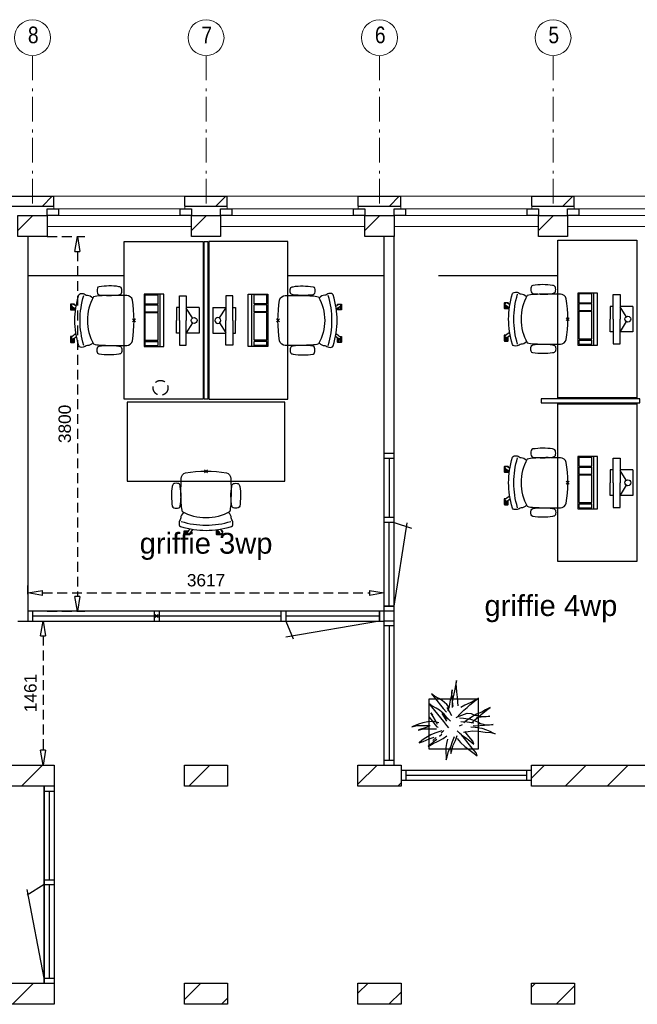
# Model space of a CAD drawing. Header units: millimetres. Extents: x 293454 to 524618, y 211738 to 307297.
# Tile 28 of 152: x 380148 to 386413, y 255535 to 265525. Entities that reach past the tile are written whole.
import ezdxf

# ---------------------------------------------------------------- set-up
doc = ezdxf.new("R2010")
doc.units = ezdxf.units.MM
doc.header["$LTSCALE"] = 400
doc.header["$PDMODE"] = 3
doc.header["$PDSIZE"] = 15
doc.linetypes.add('HIDDEN', pattern=[0.375, 0.25, -0.125])
doc.linetypes.add('STYLE_06', pattern=[1.041641, 0.625, -0.208282, 0.069427, -0.138931])
for name, color, linetype in [('-gd', 2, 'Continuous'), ('-ve', 2, 'HIDDEN'), ('inlay', 6, 'Continuous'), ('inr', 4, 'Continuous'), ('plant', 114, 'Continuous'), ('plat', 5, 'Continuous'), ('sona-s008_ip0', 7, 'Continuous'), ('symbol', 1, 'Continuous'), ('timmerwerk-ge', 150, 'Continuous')]:
    doc.layers.add(name, color=color, linetype=linetype)
for name, color, linetype, lineweight in [('Buitenkozijnen', 140, 'Continuous', 15), ('mat-baksteen', 5, 'Continuous', 25), ('mat-kalkzandsteen', 5, 'Continuous', 25), ('None', 7, 'Continuous', 9)]:
    doc.layers.add(name, color=color, linetype=linetype, lineweight=lineweight)
doc.styles.add('Arial', font='arial.ttf', dxfattribs={"height": 211.666667})
doc.styles.add('Arial Narrow', font='ARIALN.TTF', dxfattribs={"height": 222.25})
doc.styles.get("Standard").update_dxf_attribs({"font": 'arial.ttf'})
doc.dimstyles.new('CAL-N1-050-25', dxfattribs={"dimscale": 50, "dimtxt": 2.5, "dimasz": 3, "dimexe": 1.5, "dimexo": 0, "dimgap": 0.3, "dimtad": 0, "dimdec": 4, "dimrnd": 1, "dimdsep": 46, "dimtxsty": 'Standard', "dimblk": 'CLOSED', "dimcen": 0, "dimdle": 1.25, "dimclrt": 249, "dimadec": 0, "dimazin": 0, "dimtfac": 0.9, "dimtdec": 4, "dimtix": 1, "dimtmove": 0, "dimatfit": 3, "dimldrblk": 'CLOSED', "dimfxl": 1, "dimtvp": 1, "dimtolj": 1, "dimtzin": 0, "dimarcsym": 0})

# ---------------------------------------------------------------- blocks, each defined once
blk = doc.blocks.new('*X31')
at = {"layer": 'None', "lineweight": 9}
blk.add_line((-31660.4, 2705), (-31446.4, 2919), dxfattribs=at)
blk = doc.blocks.new('*X32')
at = {"layer": 'None', "lineweight": 9}
blk.add_line((-29963.3, 2705), (-29749.3, 2919), dxfattribs=at)
blk = doc.blocks.new('*X42')
at = {"layer": 'None', "lineweight": 9}
blk.add_line((-31753.1, 491), (-31539.1, 705), dxfattribs=at)
blk = doc.blocks.new('*X43')
at = {"layer": 'None', "lineweight": 9}
for p, q in [((-30007.4, 539.6), (-29842, 705)), ((-29631.7, 491), (-29570.4, 552.3))]:
    blk.add_line(p, q, dxfattribs=at)
blk = doc.blocks.new('*X44')
at = {"layer": 'None', "lineweight": 9}
for p, q in [((-28247.4, 602.5), (-28145, 705)), ((-27934.7, 491), (-27810.4, 615.3))]:
    blk.add_line(p, q, dxfattribs=at)
blk = doc.blocks.new('*X45')
at = {"layer": 'None', "lineweight": 9}
for p, q in [((-26487.4, 665.5), (-26447.9, 705)), ((-26237.6, 491), (-26050.4, 678.2))]:
    blk.add_line(p, q, dxfattribs=at)
blk = doc.blocks.new('*X48')
at = {"layer": 'None', "lineweight": 9}
blk.add_line((-148.5, -148.5), (4, 4), dxfattribs=at)
blk = doc.blocks.new('*X49')
at = {"layer": 'None', "lineweight": 9}
blk.add_line((100, 100), (200, 200), dxfattribs=at)
blk = doc.blocks.new('Penant best-uitbr  (2D)')
at = {"layer": 'mat-baksteen', "lineweight": 25}
for p, q in [((-215, 200), (215, 200)), ((-215, 100), (-215, 200)), ((215, 100), (215, 200)), ((-215, 100), (215, 100))]:
    blk.add_line(p, q, dxfattribs=at)
at = {"layer": 'mat-kalkzandsteen', "lineweight": 25}
blk.add_lwpolyline([(-148.5, 4), (148.5, 4), (148.5, -210), (-148.5, -210)], close=True, dxfattribs=at)
at = {"layer": 'mat-baksteen'}
blk.add_blockref('*X49', (0, 0), dxfattribs=at)
at = {"layer": 'mat-kalkzandsteen'}
blk.add_blockref('*X48', (0, 0), dxfattribs=at)
blk = doc.blocks.new('Gevelpui best-uitbr 1330 (2D)')
at = {"layer": 'Buitenkozijnen', "lineweight": 15}
for p, q in [((-731.5, 71), (731.5, 71)), ((-731.5, 4), (-731.5, 71)), ((-731.5, 4), (731.5, 4)), ((731.5, 4), (731.5, 71))]:
    blk.add_line(p, q, dxfattribs=at)
at = {"layer": 'Buitenkozijnen', "color": 92, "lineweight": 25}
for points in [[(-731.5, 71), (-617.5, 71), (-617.5, 4), (-731.5, 4)], [(617.5, 71), (731.5, 71), (731.5, 4), (617.5, 4)]]:
    blk.add_lwpolyline(points, close=True, dxfattribs=at)
at = {"layer": 'None', "color": 43, "linetype": 'Continuous', "lineweight": 9}
blk.add_line((-731.5, -107), (731.5, -107), dxfattribs=at)
at = {"layer": 'None', "color": 43, "linetype": 'Continuous', "lineweight": 9, "flags": 128}
blk.add_lwpolyline([(-665, 71), (-665, 200), (665, 200), (665, 71)], dxfattribs=at)
blk = doc.blocks.new('*X76')
at = {"layer": 'None', "lineweight": 9}
for p, q in [((-28247.4, 2723.8), (-28052.3, 2919)), ((-27842, 2705), (-27810.4, 2736.6))]:
    blk.add_line(p, q, dxfattribs=at)
blk = doc.blocks.new('*X77')
at = {"layer": 'None', "lineweight": 9}
for p, q in [((-26487.4, 2786.8), (-26355.2, 2919)), ((-26145, 2705), (-25931, 2919)), ((-25720.7, 2705), (-25506.7, 2919)), ((-25296.4, 2705), (-25082.4, 2919)), ((-24872.2, 2705), (-24658.2, 2919)), ((-24447.9, 2705), (-24290.4, 2862.5))]:
    blk.add_line(p, q, dxfattribs=at)
blk = doc.blocks.new('*U108')
at = {"layer": 'None', "color": 7, "linetype": 'STYLE_06', "lineweight": 9}
for p, q in [((-31548.9, 10116.2), (-31548.9, 8616.2)), ((-29788.9, 10116.2), (-29788.9, 8616.2)), ((-28028.9, 10116.2), (-28028.9, 8616.2)), ((-26268.9, 10116.2), (-26268.9, 8616.2))]:
    blk.add_line(p, q, dxfattribs=at)
at = {"layer": 'None', "color": 43, "linetype": 'Continuous', "lineweight": 9}
for centre in [(-31548.9, 10298.8), (-29788.9, 10298.8), (-28028.9, 10298.8), (-26268.9, 10298.8)]:
    blk.add_circle(centre, 182.6, dxfattribs=at)
at = {"layer": 'None', "color": 8, "char_height": 169.3, "attachment_point": 1, "style": 'Arial Narrow'}
for s, insert in [('8', (-31595.5, 10411.6)), ('7', (-29835.5, 10411.6)), ('6', (-28075.5, 10411.6)), ('5', (-26315.5, 10411.6))]:
    blk.add_mtext(s, dxfattribs=dict(at, insert=insert))
blk = doc.blocks.new('boom nieuw 01')
at = {"layer": 'plant', "extrusion": (0, -4.44089e-16, -1)}
for p, q in [((-225, 789), (-238, 749)), ((-225, 789), (-238, 749)), ((-225, 745), (-225, 789)), ((-225, 745), (-225, 789)), ((-574, 694), (-627, 737)), ((-627, 737), (-616, 698)), ((-574, 694), (-627, 737)), ((-627, 737), (-616, 698)), ((-616, 698), (-564, 639)), ((-616, 698), (-564, 639)), ((-519, 654), (-574, 694)), ((-519, 654), (-574, 694)), ((-467, 618), (-519, 654)), ((-467, 618), (-519, 654)), ((-298, 670), (-316, 598)), ((-285, 709), (-298, 670)), ((-285, 665), (-285, 709)), ((-279, 616), (-285, 665)), ((-257, 677), (-284, 619)), ((-257, 677), (-284, 619)), ((-238, 749), (-257, 677)), ((-238, 749), (-257, 677)), ((-219, 696), (-225, 745)), ((-219, 696), (-225, 745)), ((-219, 630), (-219, 696)), ((-219, 630), (-219, 696)), ((-531, 541), (-584, 584)), ((-584, 584), (-573, 545)), ((-531, 541), (-584, 584)), ((-584, 584), (-573, 545)), ((-573, 545), (-520, 486)), ((-573, 545), (-520, 486)), ((-564, 639), (-510, 574)), ((-564, 639), (-510, 574)), ((-476, 501), (-531, 541)), ((-476, 501), (-531, 541)), ((-510, 574), (-463, 510)), ((-510, 574), (-463, 510)), ((-412, 565), (-467, 618)), ((-412, 565), (-467, 618)), ((-369, 511), (-412, 565)), ((-369, 511), (-412, 565)), ((-344, 540), (-368, 472)), ((-316, 598), (-344, 540)), ((-308, 551), (-333, 488)), ((-308, 551), (-333, 488)), ((-284, 619), (-308, 551)), ((-284, 619), (-308, 551)), ((-243, 519), (-227, 576)), ((-243, 519), (-227, 576)), ((-227, 576), (-219, 630)), ((-227, 576), (-219, 630)), ((-119, 548), (-187, 511)), ((-55, 579), (-119, 548)), ((-55, 579), (-119, 548)), ((-101, 524), (-55, 560)), ((-101, 524), (-55, 560)), ((-95, 500), (-50, 537)), ((-4, 517), (-70, 496)), ((-4, 517), (-70, 496)), ((9, 617), (-55, 579)), ((9, 617), (-55, 579)), ((-55, 560), (-36, 579)), ((-55, 560), (-36, 579)), ((-36, 579), (9, 617)), ((-36, 579), (9, 617)), ((73, 551), (-4, 517)), ((73, 551), (-4, 517)), ((20, 490), (61, 517)), ((20, 490), (61, 517)), ((61, 517), (92, 539)), ((61, 517), (92, 539)), ((126, 569), (73, 551)), ((126, 569), (73, 551)), ((92, 539), (126, 569)), ((92, 539), (126, 569)), ((-831, 440), (-863, 451)), ((-863, 451), (-808, 440)), ((-831, 440), (-863, 451)), ((-863, 451), (-808, 440)), ((-793, 417), (-831, 440)), ((-793, 417), (-831, 440)), ((-808, 440), (-733, 432)), ((-808, 440), (-733, 432)), ((-751, 400), (-793, 417)), ((-751, 400), (-793, 417)), ((-690, 378), (-751, 400)), ((-690, 378), (-751, 400)), ((-733, 432), (-646, 419)), ((-733, 432), (-646, 419)), ((-646, 419), (-567, 415)), ((-646, 419), (-567, 415)), ((-567, 415), (-510, 423)), ((-567, 415), (-510, 423)), ((-520, 486), (-467, 421)), ((-520, 486), (-467, 421)), ((-510, 423), (-451, 434)), ((-510, 423), (-451, 434)), ((-424, 465), (-476, 501)), ((-424, 465), (-476, 501)), ((-463, 510), (-423, 466)), ((-463, 510), (-423, 466)), ((-369, 412), (-424, 465)), ((-369, 412), (-424, 465)), ((-423, 466), (-397, 444)), ((-423, 466), (-397, 444)), ((-187, 511), (-234, 479)), ((-187, 511), (-234, 479)), ((-195, 409), (-161, 444)), ((-170, 410), (-128, 424)), ((-170, 410), (-128, 424)), ((-167, 460), (-136, 488)), ((-167, 460), (-136, 488)), ((-128, 424), (-78, 443)), ((-128, 424), (-78, 443)), ((-15, 385), (-100, 387)), ((-15, 385), (-100, 387)), ((-78, 443), (-25, 464)), ((-78, 443), (-25, 464)), ((-25, 464), (20, 490)), ((-25, 464), (20, 490)), ((71, 388), (-15, 385)), ((71, 388), (-15, 385)), ((51, 371), (104, 389)), ((51, 371), (104, 389)), ((140, 402), (71, 388)), ((140, 402), (71, 388)), ((104, 389), (140, 402)), ((104, 389), (140, 402)), ((-838, 331), (-790, 339)), ((-838, 331), (-790, 339)), ((-787, 335), (-838, 331)), ((-787, 335), (-838, 331)), ((-790, 339), (-724, 343)), ((-790, 339), (-724, 343)), ((-737, 335), (-787, 335)), ((-737, 335), (-787, 335)), ((-691, 320), (-737, 335)), ((-724, 343), (-665, 349)), ((-724, 343), (-665, 349)), ((-636, 315), (-691, 320)), ((-636, 315), (-691, 320)), ((-601, 365), (-690, 378)), ((-601, 365), (-690, 378)), ((-642, 298), (-680, 321)), ((-642, 298), (-680, 321)), ((-665, 349), (-613, 352)), ((-665, 349), (-613, 352)), ((-604, 263), (-648, 228)), ((-604, 263), (-648, 228)), ((-601, 281), (-642, 298)), ((-601, 281), (-642, 298)), ((-613, 352), (-578, 349)), ((-613, 352), (-578, 349)), ((-553, 314), (-604, 263)), ((-553, 314), (-604, 263)), ((-547, 362), (-601, 365)), ((-547, 362), (-601, 365)), ((-540, 259), (-601, 281)), ((-540, 259), (-601, 281)), ((-583, 313), (-496, 300)), ((-583, 313), (-496, 300)), ((-568, 225), (-511, 263)), ((-568, 225), (-511, 263)), ((-451, 246), (-540, 259)), ((-451, 246), (-540, 259)), ((-511, 263), (-472, 292)), ((-511, 263), (-472, 292)), ((-496, 300), (-417, 296)), ((-496, 300), (-417, 296)), ((-472, 292), (-455, 309)), ((-472, 292), (-455, 309)), ((-398, 347), (-436, 328)), ((-398, 347), (-436, 328)), ((-281, 288), (-232, 238)), ((-281, 288), (-232, 238)), ((-231, 344), (-254, 371)), ((-231, 344), (-254, 371)), ((-194, 216), (-242, 260)), ((-194, 216), (-242, 260)), ((-233, 285), (-204, 233)), ((-233, 285), (-204, 233)), ((-192, 292), (-231, 344)), ((-192, 292), (-231, 344)), ((-151, 244), (-192, 292)), ((-151, 244), (-192, 292)), ((-127, 307), (-59, 290)), ((-127, 307), (-59, 290)), ((-105, 362), (-122, 364)), ((-105, 362), (-122, 364)), ((-113, 330), (-85, 277)), ((-113, 330), (-85, 277)), ((-83, 336), (-105, 362)), ((-83, 336), (-105, 362)), ((-85, 277), (-56, 224)), ((-85, 277), (-56, 224)), ((-43, 284), (-83, 336)), ((-43, 284), (-83, 336)), ((-59, 290), (16, 294)), ((-59, 290), (16, 294)), ((-3, 235), (-43, 284)), ((-3, 235), (-43, 284)), ((69, 341), (-16, 343)), ((69, 341), (-16, 343)), ((-5, 354), (51, 371)), ((-5, 354), (51, 371)), ((16, 294), (79, 310)), ((16, 294), (79, 310)), ((154, 344), (69, 341)), ((154, 344), (69, 341)), ((79, 310), (135, 327)), ((79, 310), (135, 327)), ((135, 327), (188, 345)), ((135, 327), (188, 345)), ((224, 359), (154, 344)), ((224, 359), (154, 344)), ((188, 345), (224, 359)), ((188, 345), (224, 359)), ((-748, 141), (-796, 107)), ((-748, 141), (-796, 107)), ((-796, 107), (-737, 139)), ((-796, 107), (-737, 139)), ((-794, 221), (-746, 230)), ((-794, 221), (-746, 230)), ((-743, 226), (-794, 221)), ((-743, 226), (-794, 221)), ((-722, 163), (-748, 141)), ((-722, 163), (-748, 141)), ((-746, 230), (-680, 234)), ((-746, 230), (-680, 234)), ((-694, 225), (-743, 226)), ((-694, 225), (-743, 226)), ((-737, 139), (-688, 167)), ((-737, 139), (-688, 167)), ((-686, 193), (-722, 163)), ((-686, 193), (-722, 163)), ((-647, 211), (-694, 225)), ((-647, 211), (-694, 225)), ((-688, 167), (-620, 196)), ((-688, 167), (-620, 196)), ((-648, 228), (-686, 193)), ((-648, 228), (-686, 193)), ((-680, 234), (-621, 240)), ((-680, 234), (-621, 240)), ((-592, 206), (-647, 211)), ((-592, 206), (-647, 211)), ((-620, 196), (-568, 225)), ((-620, 196), (-568, 225)), ((-549, 186), (-592, 206)), ((-549, 186), (-592, 206)), ((-496, 183), (-549, 186)), ((-496, 183), (-549, 186)), ((-454, 144), (-497, 109)), ((-454, 144), (-497, 109)), ((-392, 219), (-496, 183)), ((-392, 219), (-496, 183)), ((-403, 195), (-454, 144)), ((-403, 195), (-454, 144)), ((-397, 243), (-451, 246)), ((-397, 243), (-451, 246)), ((-369, 232), (-403, 195)), ((-369, 232), (-403, 195)), ((-354, 238), (-392, 219)), ((-354, 238), (-392, 219)), ((-297, 215), (-269, 162)), ((-297, 215), (-269, 162)), ((-269, 162), (-239, 109)), ((-269, 162), (-239, 109)), ((-263, 89), (-248, 155)), ((-263, 89), (-248, 155)), ((-232, 238), (-199, 194)), ((-232, 238), (-199, 194)), ((-186, 120), (-227, 169)), ((-186, 120), (-227, 169)), ((-204, 233), (-174, 186)), ((-204, 233), (-174, 186)), ((-199, 194), (-138, 143)), ((-199, 194), (-138, 143)), ((-174, 186), (-194, 216)), ((-174, 186), (-194, 216)), ((-33, 98), (-151, 244)), ((-33, 98), (-151, 244)), ((-138, 143), (-93, 116)), ((-138, 143), (-93, 116)), ((-56, 224), (-25, 178)), ((-56, 224), (-25, 178)), ((-25, 178), (-46, 207)), ((-25, 178), (-46, 207)), ((-597, 22), (-646, -12)), ((-597, 22), (-646, -12)), ((-646, -12), (-586, 20)), ((-646, -12), (-586, 20)), ((-572, 44), (-597, 22)), ((-572, 44), (-597, 22)), ((-586, 20), (-537, 48)), ((-586, 20), (-537, 48)), ((-535, 74), (-572, 44)), ((-535, 74), (-572, 44)), ((-537, 48), (-469, 77)), ((-537, 48), (-469, 77)), ((-497, 109), (-535, 74)), ((-497, 109), (-535, 74)), ((-469, 77), (-417, 106)), ((-469, 77), (-417, 106)), ((-380, 87), (-378, 37)), ((-380, 87), (-378, 37)), ((-378, 37), (-372, -25)), ((-378, 37), (-372, -25)), ((-317, 95), (-308, 24)), ((-317, 95), (-308, 24)), ((-317, -32), (-303, 34)), ((-317, -32), (-303, 34)), ((-308, 24), (-304, -32)), ((-308, 24), (-304, -32)), ((-303, 34), (-304, 107)), ((-303, 34), (-304, 107)), ((-293, -58), (-278, 12)), ((-293, -58), (-278, 12)), ((-278, 12), (-263, 89)), ((-278, 12), (-263, 89)), ((-267, 114), (-235, 70)), ((-267, 114), (-235, 70)), ((-235, 70), (-173, 19)), ((-235, 70), (-173, 19)), ((-69, -25), (-186, 120)), ((-69, -25), (-186, 120)), ((-173, 19), (-128, -8)), ((-173, 19), (-128, -8)), ((-93, 116), (-36, 86)), ((-93, 116), (-36, 86)), ((-36, 86), (2, 56)), ((-36, 86), (2, 56)), ((2, 56), (-33, 98)), ((2, 56), (-33, 98)), ((-372, -25), (-363, -96)), ((-372, -25), (-363, -96)), ((-363, -96), (-359, -152)), ((-363, -96), (-359, -152)), ((-348, -178), (-333, -108)), ((-348, -178), (-333, -108)), ((-333, -108), (-317, -32)), ((-333, -108), (-317, -32)), ((-304, -32), (-299, -81)), ((-304, -32), (-299, -81)), ((-303, -124), (-293, -58)), ((-303, -124), (-293, -58)), ((-299, -81), (-303, -124)), ((-299, -81), (-303, -124)), ((-128, -8), (-72, -38)), ((-128, -8), (-72, -38)), ((-72, -38), (-33, -68)), ((-72, -38), (-33, -68)), ((-33, -68), (-69, -25)), ((-33, -68), (-69, -25)), ((-359, -152), (-354, -201)), ((-359, -152), (-354, -201)), ((-358, -244), (-348, -178)), ((-358, -244), (-348, -178)), ((-354, -201), (-358, -244)), ((-354, -201), (-358, -244))]:
    blk.add_line(p, q, dxfattribs=at)
at = {"layer": 'timmerwerk-ge', "linetype": 'Continuous', "extrusion": (0, -4.44089e-16, -1)}
for p, q in [((0, 647), (-647, 647)), ((-647, 647), (-647, 0)), ((0, 0), (0, 647)), ((-647, 0), (0, 0))]:
    blk.add_line(p, q, dxfattribs=at)
blk = doc.blocks.new('SONA-S008_B2')
at = {"layer": '-gd'}
blk.add_open_spline([(-253, -509.5), (-87.8, -560.2), (87.8, -560.2), (253, -509.5)], degree=3, dxfattribs=at)
for points in [[(-206.6, -15.8), (-79.4, 5.3), (79.6, 5.3), (206.6, -15.8)], [(-253, -272.1), (-257.1, -206.8), (-252.1, -139.2), (-253, -73.9)], [(-253, -73.9), (-253.4, -51.6), (-233.1, -20.2), (-206.6, -15.8)], [(206.6, -15.8), (233.1, -20.2), (253.4, -51.6), (253, -73.9)], [(253, -73.9), (252.1, -139.2), (257.1, -206.8), (253, -272.1)], [(-342.5, -153.6), (-353.5, -221.1), (-351.5, -287.6), (-342.5, -355.4)], [(-325.3, -126.1), (-337, -131.7), (-340.4, -140.8), (-342.5, -153.6)], [(-277.9, -126.1), (-287.8, -121.3), (-315.3, -121.3), (-325.3, -126.1)], [(-260.7, -153.6), (-262.7, -140.8), (-266.2, -131.7), (-277.9, -126.1)], [(-260.7, -355.4), (-251.6, -287.6), (-249.7, -221.1), (-260.7, -153.6)], [(260.6, -355.4), (251.6, -287.6), (249.7, -221.1), (260.6, -153.6)], [(260.6, -153.6), (262.7, -140.8), (266.2, -131.7), (277.9, -126.1)], [(277.9, -126.1), (287.8, -121.3), (315.3, -121.3), (325.3, -126.1)], [(325.3, -126.1), (337, -131.7), (340.4, -140.8), (342.5, -153.6)], [(342.5, -153.6), (353.4, -221.1), (351.5, -287.6), (342.5, -355.4)], [(-238.9, -411.5), (-253, -365.7), (-250.2, -318.7), (-253, -272.1)], [(253, -272.1), (250.2, -318.7), (253, -365.7), (238.9, -411.5)], [(251.9, -297.7), (252.9, -297.4), (253.8, -297.1), (254.7, -296.8)], [(-342.5, -355.4), (-341.5, -363), (-333.6, -369.9), (-326.1, -371.8)], [(-326.1, -371.8), (-310.3, -375.7), (-292.8, -375.7), (-277, -371.8)], [(-277, -371.8), (-269.5, -369.9), (-261.7, -363), (-260.7, -355.4)], [(-250.7, -332.5), (-253.1, -331.7), (-255.4, -330.9), (-257.6, -330.2)], [(-255.2, -303.9), (-254.1, -304.3), (-252.9, -304.7), (-251.7, -305.1)], [(256.9, -323.2), (255, -323.8), (253.1, -324.4), (251, -325.1)], [(277, -371.8), (269.5, -369.9), (261.7, -363), (260.6, -355.4)], [(326.1, -371.8), (310.3, -375.7), (292.8, -375.7), (277, -371.8)], [(342.5, -355.4), (341.5, -363), (333.6, -369.9), (326.1, -371.8)], [(-255.5, -473.7), (-255.4, -489), (-270.3, -500.1), (-272.1, -515.2)], [(-227.3, -418.1), (-247.1, -436.6), (-255.7, -455.2), (-255.5, -473.7)], [(238.9, -411.5), (95.4, -494.5), (-95.5, -494.5), (-238.9, -411.5)], [(255.5, -473.7), (255.7, -455.2), (247.1, -436.6), (227.3, -418.1)], [(272.1, -515.2), (270.3, -500.1), (255.4, -489), (255.5, -473.7)], [(-272.1, -515.2), (-274.4, -533.8), (-273.7, -555.7), (-258.6, -560.1)], [(-258.6, -560.1), (-77.4, -613.6), (78.8, -613.6), (258.6, -560.1)], [(-185.5, -615.4), (-185.5, -615.4), (-176.5, -602.9), (-162.6, -583.8)], [(-134.5, -588.9), (-152.4, -613.6), (-164.7, -630.5), (-164.7, -630.5)], [(143.1, -630.4), (143.1, -630.4), (131.8, -614.9), (115.2, -592)], [(143.7, -587.5), (156, -604.4), (163.9, -615.2), (163.9, -615.2)], [(258.6, -560.1), (273.7, -555.6), (274.4, -533.8), (272.1, -515.2)], [(-222.5, -641.1), (-222.5, -641.1), (-222.4, -632.9), (-222.4, -632.9)], [(-218.8, -644.8), (-220.8, -644.8), (-222.5, -643.1), (-222.5, -641.1)], [(-222.4, -606.9), (-222.4, -604.9), (-220.7, -603.3), (-218.7, -603.3)], [(-222.4, -615.1), (-222.4, -615.1), (-222.4, -606.9), (-222.4, -606.9)], [(-218.8, -615.1), (-218.8, -615.1), (-222.4, -615.1), (-222.4, -615.1)], [(-222.4, -629.9), (-222.4, -629.9), (-222.4, -618.1), (-222.4, -618.1)], [(-222.4, -618.1), (-222.4, -618.1), (-198.5, -618.1), (-198.5, -618.1)], [(-198.6, -630), (-198.6, -630), (-222.4, -629.9), (-222.4, -629.9)], [(-222.4, -632.9), (-222.4, -632.9), (-218.8, -632.9), (-218.8, -632.9)], [(-198.5, -615.1), (-198.5, -615.1), (-218.8, -615.1), (-218.8, -615.1)], [(-218.8, -632.9), (-218.8, -632.9), (-198.6, -633), (-198.6, -633)], [(-166.5, -644.9), (-166.5, -644.9), (-218.8, -644.8), (-218.8, -644.8)], [(-218.7, -603.3), (-218.7, -603.3), (-192, -603.3), (-176.8, -603.3)], [(-198.6, -633), (-198.6, -633), (-198.6, -630), (-198.6, -630)], [(-198.6, -630), (-198.6, -630), (-186.7, -630), (-186.7, -630)], [(-198.6, -633), (-198.6, -633), (-186.7, -633), (-186.7, -633)], [(-198.5, -618.1), (-198.5, -618.1), (-198.5, -615.1), (-198.5, -615.1)], [(-198.5, -615.1), (-198.5, -615.1), (-186.7, -615.2), (-186.7, -615.2)], [(-198.5, -618.1), (-198.5, -618.1), (-189.1, -618.2), (-187.1, -618.2)], [(-182.7, -633.4), (-188.4, -629.2), (-189.7, -621.1), (-185.5, -615.4)], [(-185.4, -615.2), (-186.2, -615.2), (-186.7, -615.2), (-186.7, -615.2)], [(-186.7, -615.2), (-186.7, -615.2), (-186.7, -616.4), (-186.7, -617.3)], [(-185.9, -630), (-186.4, -630), (-186.7, -630), (-186.7, -630)], [(-186.7, -630), (-186.7, -630), (-186.7, -633), (-186.7, -633)], [(-186.7, -633), (-186.7, -633), (-185.3, -633), (-183.1, -633)], [(-164.7, -630.5), (-168.8, -636.2), (-176.9, -637.5), (-182.7, -633.4)], [(-182.7, -633.4), (-182.7, -633.4), (-182.7, -633.4), (-182.7, -633.4)], [(-167.1, -633), (-166.7, -633), (-166.5, -633), (-166.5, -633)], [(-166.5, -633), (-166.5, -633), (-162.9, -633.1), (-162.9, -633.1)], [(-162.9, -641.3), (-162.9, -643.3), (-164.5, -644.9), (-166.5, -644.9)], [(-162.8, -630.1), (-162.8, -630.1), (-163.4, -630.1), (-164.4, -630)], [(-162.9, -633.1), (-162.9, -633.1), (-162.9, -641.3), (-162.9, -641.3)], [(-162.8, -628), (-162.8, -629.2), (-162.8, -630.1), (-162.8, -630.1)], [(106.4, -606.6), (106.4, -604.6), (108, -603), (110, -603)], [(106.4, -614.8), (106.4, -614.8), (106.4, -606.6), (106.4, -606.6)], [(110.1, -614.8), (110.1, -614.8), (106.4, -614.8), (106.4, -614.8)], [(106.4, -629.7), (106.4, -629.7), (106.4, -617.8), (106.4, -617.8)], [(106.4, -617.8), (106.4, -617.8), (130.3, -617.8), (130.3, -617.8)], [(130.3, -629.6), (130.3, -629.6), (106.4, -629.7), (106.4, -629.7)], [(106.4, -640.9), (106.4, -640.9), (106.4, -632.7), (106.4, -632.7)], [(106.4, -632.7), (106.4, -632.7), (110.1, -632.7), (110.1, -632.7)], [(110.1, -644.5), (108.1, -644.5), (106.5, -642.9), (106.4, -640.9)], [(110, -603), (110, -603), (115.6, -603), (123.1, -603)], [(130.3, -614.8), (130.3, -614.8), (110.1, -614.8), (110.1, -614.8)], [(110.1, -632.7), (110.1, -632.7), (130.3, -632.6), (130.3, -632.6)], [(162.4, -644.4), (162.4, -644.4), (110.1, -644.5), (110.1, -644.5)], [(130.3, -617.8), (130.3, -617.8), (130.3, -614.8), (130.3, -614.8)], [(130.3, -614.8), (130.3, -614.8), (130.9, -614.8), (131.7, -614.8)], [(130.3, -617.8), (130.3, -617.8), (131.9, -617.8), (133.9, -617.8)], [(130.3, -632.6), (130.3, -632.6), (130.3, -629.6), (130.3, -629.6)], [(130.3, -629.6), (130.3, -629.6), (142.1, -629.6), (142.1, -629.6)], [(130.3, -632.6), (130.3, -632.6), (142.2, -632.6), (142.2, -632.6)], [(142.5, -629.6), (142.3, -629.6), (142.1, -629.6), (142.1, -629.6)], [(142.1, -629.6), (142.1, -629.6), (142.2, -632.6), (142.2, -632.6)], [(142.2, -632.6), (142.2, -632.6), (143.3, -632.6), (145.1, -632.6)], [(161.1, -633.2), (155.3, -637.4), (147.2, -636.1), (143.1, -630.4)], [(154.9, -602.9), (159.4, -602.9), (162.3, -602.9), (162.3, -602.9)], [(163.9, -615.2), (168.1, -621), (166.8, -629.1), (161.1, -633.2)], [(161.1, -633.2), (161.1, -633.2), (161.1, -633.2), (161.1, -633.2)], [(161.8, -632.6), (162.2, -632.6), (162.4, -632.6), (162.4, -632.6)], [(162.3, -602.9), (164.4, -602.9), (166, -604.6), (166, -606.6)], [(162.4, -632.6), (162.4, -632.6), (166, -632.6), (166, -632.6)], [(166, -640.8), (166, -642.8), (164.4, -644.4), (162.4, -644.4)], [(166, -614.8), (166, -614.8), (164.6, -614.8), (163.5, -614.8)], [(166, -629.6), (166, -629.6), (165.4, -629.6), (164.4, -629.6)], [(165.3, -617.8), (165.8, -617.8), (166, -617.8), (166, -617.8)], [(166, -606.6), (166, -606.6), (166, -614.8), (166, -614.8)], [(166, -617.8), (166, -617.8), (166, -618.6), (166, -619.9)], [(166, -625.7), (166, -627.8), (166, -629.6), (166, -629.6)], [(166, -632.6), (166, -632.6), (166, -640.8), (166, -640.8)]]:
    blk.add_open_spline(points, degree=3)
at = {"layer": 'sona-s008_ip0'}
blk.add_point((0, 0), dxfattribs=at)
blk = doc.blocks.new('SYMB-CMP4_B2')
for p, q in [((-130, 558.1), (130, 558.1)), ((-130, 558.1), (-130, 428.1)), ((130, 558.1), (130, 428.1)), ((-250, 358.1), (-250, 428.1)), ((-250, 428.1), (0, 428.1)), ((-25.3, 491.9), (-125, 428.1)), ((250, 428.1), (0, 428.1)), ((25.3, 491.9), (125, 428.1)), ((250, 358.1), (250, 428.1)), ((0, 358.1), (-250, 358.1)), ((-130, 358.1), (-130, 328.1)), ((-130, 328.1), (0, 328.1)), ((0, 358.1), (250, 358.1)), ((130, 328.1), (0, 328.1)), ((130, 358.1), (130, 328.1)), ((265, 200), (-265, 200)), ((-265, 200), (-265, 0)), ((265, 0), (265, 200)), ((265, 162.9), (-265, 162.9)), ((-166.8, 141.5), (-259.7, 141.5)), ((-259.7, 12.9), (-259.7, 141.5)), ((-166.8, 12.9), (-166.8, 141.5)), ((-88, 141.5), (-159.1, 141.5)), ((-159.1, 12.9), (-159.1, 141.5)), ((-88, 12.9), (-88, 141.5)), ((200.4, 141.5), (-81.5, 141.5)), ((-81.5, 12.9), (-81.5, 141.5)), ((200.4, 12.9), (200.4, 141.5)), ((254.7, 141.5), (212.3, 141.5)), ((212.3, 12.9), (212.3, 141.5)), ((254.7, 12.9), (254.7, 141.5)), ((-265, 0), (265, 0)), ((-166.8, 12.9), (-259.7, 12.9)), ((-88, 12.9), (-159.1, 12.9)), ((200.4, 12.9), (-81.5, 12.9)), ((254.7, 12.9), (212.3, 12.9))]:
    blk.add_line(p, q)
blk.add_circle((0, 508.1), 30)
blk = doc.blocks.new('_CLOSED')
at = {"color": 0, "linetype": 'ByBlock'}
for p, q in [((-1, 0.167), (0, 0)), ((-1, 0.167), (-1, -0.167)), ((0, 0), (-1, -0.167))]:
    blk.add_line(p, q, dxfattribs=at)
blk = doc.blocks.new('*D1660')
at = {"layer": '-ve', "color": 0, "lineweight": -2, "transparency": 16777216}
for p, q in [((380227.8, 259423.5), (380459.6, 259423.5)), ((380384.6, 259273.5), (380384.6, 258112.5)), ((380227.8, 257962.5), (380459.6, 257962.5))]:
    blk.add_line(p, q, dxfattribs=at)
at = {"layer": 'Defpoints', "color": 0, "transparency": 16777216}
for p in [(380227.8, 259423.5), (380227.8, 257962.5), (380384.6, 257962.5)]:
    blk.add_point(p, dxfattribs=at)
at = {"layer": '-ve', "color": 0, "lineweight": -2, "transparency": 16777216, "xscale": 150, "yscale": 150, "zscale": 150}
for p, rotation in [((380384.6, 259423.5), 90), ((380384.6, 257962.5), 270)]:
    blk.add_blockref('_CLOSED', p, dxfattribs=dict(at, rotation=rotation))
at = {"layer": '-ve', "color": 249, "transparency": 16777216, "insert": (380256.9, 258693), "char_height": 125, "attachment_point": 5, "rotation": 90}
blk.add_mtext('\\A1;1461', dxfattribs=at)
blk = doc.blocks.new('*D1661')
at = {"layer": '-ve', "color": 0, "lineweight": -2, "transparency": 16777216}
for p, q in [((380426.3, 263323.5), (380808, 263323.5)), ((380733, 263173.5), (380733, 259673.5)), ((380426.3, 259523.5), (380808, 259523.5))]:
    blk.add_line(p, q, dxfattribs=at)
at = {"layer": 'Defpoints', "color": 0, "transparency": 16777216}
for p in [(380426.3, 263323.5), (380426.3, 259523.5), (380733, 259523.5)]:
    blk.add_point(p, dxfattribs=at)
at = {"layer": '-ve', "color": 0, "lineweight": -2, "transparency": 16777216, "xscale": 150, "yscale": 150, "zscale": 150}
for p, rotation in [((380733, 263323.5), 90), ((380733, 259523.5), 270)]:
    blk.add_blockref('_CLOSED', p, dxfattribs=dict(at, rotation=rotation))
at = {"layer": '-ve', "color": 249, "transparency": 16777216, "insert": (380605.3, 261423.5), "char_height": 125, "attachment_point": 5, "rotation": 90}
blk.add_mtext('\\A1;3800', dxfattribs=at)
blk = doc.blocks.new('*D1665')
at = {"layer": '-ve', "color": 0, "lineweight": -2, "transparency": 16777216}
for p, q in [((380229.3, 259695.5), (380229.3, 259784)), ((383846.3, 259695.5), (383846.3, 259784)), ((380379.3, 259709), (383696.3, 259709))]:
    blk.add_line(p, q, dxfattribs=at)
at = {"layer": 'Defpoints', "color": 0, "transparency": 16777216}
for p in [(380229.3, 259695.5), (383846.3, 259709), (383846.3, 259695.5)]:
    blk.add_point(p, dxfattribs=at)
at = {"layer": '-ve', "color": 0, "lineweight": -2, "transparency": 16777216, "xscale": 150, "yscale": 150, "zscale": 150, "rotation": 180}
blk.add_blockref('_CLOSED', (380229.3, 259709), dxfattribs=at)
at = {"layer": '-ve', "color": 0, "lineweight": -2, "transparency": 16777216, "xscale": 150, "yscale": 150, "zscale": 150}
blk.add_blockref('_CLOSED', (383846.3, 259709), dxfattribs=at)
at = {"layer": '-ve', "color": 249, "transparency": 16777216, "insert": (382037.8, 259836.7), "char_height": 125, "attachment_point": 5}
blk.add_mtext('\\A1;3617', dxfattribs=at)

msp = doc.modelspace()

# ---------------------------------------------------------------- linework, layer by layer
at = {"layer": '-ve'}
msp.add_circle((381576.71973, 261789.38118), 75.45064, dxfattribs=at)
at = {"layer": 'inlay'}
for p, q in [((381207.84062, 262926.5115), (380229.34062, 262926.5115)), ((383846.34062, 262926.5115), (382867.84062, 262926.5115)), ((385607.84062, 262926.5115), (384396.34062, 262926.5115))]:
    msp.add_line(p, q, dxfattribs=at)
at = {"layer": 'inr'}
for points in [[(382007.84062, 263273.5115), (382007.84062, 261673.5115), (381207.84062, 261673.5115), (381207.84062, 263273.5115)], [(382017.84062, 261673.5115), (382017.84062, 263273.5115), (382057.84062, 263273.5115), (382057.84062, 261673.5115)], [(382067.84062, 263273.5115), (382067.84062, 261673.5115), (382867.84062, 261673.5115), (382867.84062, 263273.5115)], [(386407.84062, 263286.5115), (386407.84062, 261686.5115), (385607.84062, 261686.5115), (385607.84062, 263286.5115)], [(385437.84062, 261636.5115), (386437.84062, 261636.5115), (386437.84062, 261676.5115), (385437.84062, 261676.5115)], [(382837.84062, 261643.5115), (381237.84062, 261643.5115), (381237.84062, 260843.5115), (382837.84062, 260843.5115)], [(386407.84062, 261626.5115), (386407.84062, 260026.5115), (385607.84062, 260026.5115), (385607.84062, 261626.5115)]]:
    msp.add_lwpolyline(points, close=True, dxfattribs=at)
at = {"layer": 'mat-kalkzandsteen', "lineweight": 25}
for p, q in [((380229.34062, 263323.5115), (380229.34062, 259423.5115)), ((380229.34062, 263323.5115), (380229.34062, 260423.5115)), ((383946.34062, 261123.5115), (383846.34062, 261123.5115)), ((383946.34062, 261073.5115), (383846.34062, 261073.5115)), ((383946.34062, 259573.5115), (383846.34062, 259573.5115)), ((380279.34062, 259523.5115), (380279.34062, 259423.5115)), ((382796.34062, 259523.5115), (382796.34062, 259423.5115)), ((382846.34062, 259523.5115), (382846.34062, 259423.5115)), ((383796.34062, 259523.5115), (383796.34062, 259423.5115)), ((383946.34062, 259523.5115), (383846.34062, 259523.5115)), ((380396.34062, 257748.5115), (380396.34062, 255748.5115)), ((380396.34062, 257748.5115), (380396.34062, 255748.5115)), ((380496.34062, 257748.5115), (380496.34062, 255748.5115)), ((380496.34062, 257748.5115), (380496.34062, 255748.5115)), ((380396.34062, 256748.5115), (380223.47086, 256643.13846)), ((380396.34062, 255798.5115), (380223.47086, 256698.03233)), ((380396.34062, 256748.5115), (380496.34062, 256748.5115))]:
    msp.add_line(p, q, dxfattribs=at)
for points in [[(380059.34062, 257962.5115), (380496.34062, 257962.5115), (380496.34062, 257748.5115), (380059.34062, 257748.5115)], [(381819.34062, 257962.5115), (382256.34062, 257962.5115), (382256.34062, 257748.5115), (381819.34062, 257748.5115)], [(383579.34062, 257962.5115), (384016.34062, 257962.5115), (384016.34062, 257748.5115), (383579.34062, 257748.5115)], [(385339.34062, 257962.5115), (387536.34062, 257962.5115), (387536.34062, 257748.5115), (385339.34062, 257748.5115)], [(380059.34062, 255748.5115), (380496.34062, 255748.5115), (380496.34062, 255534.5115), (380059.34062, 255534.5115)], [(381819.34062, 255748.5115), (382256.34062, 255748.5115), (382256.34062, 255534.5115), (381819.34062, 255534.5115)], [(383579.34062, 255748.5115), (384016.34062, 255748.5115), (384016.34062, 255534.5115), (383579.34062, 255534.5115)], [(385339.34062, 255748.5115), (385776.34062, 255748.5115), (385776.34062, 255534.5115), (385339.34062, 255534.5115)]]:
    msp.add_lwpolyline(points, close=True, dxfattribs=at)
for points in [[(383846.34062, 258012.5115), (383946.34062, 258012.5115)], [(383846.34062, 258012.5115), (383946.34062, 258012.5115)], [(380396.34062, 255748.5115), (380396.34062, 257748.5115)], [(380396.34062, 257748.5115), (380396.34062, 255748.5115)], [(380446.34062, 257698.5115), (380446.34062, 256798.5115)], [(380446.34062, 256748.5115), (380446.34062, 255798.5115)]]:
    msp.add_lwpolyline(points, dxfattribs=at)
at = {"layer": 'plat'}
for p, q in [((383846.34062, 257962.5115), (383846.34062, 263323.5115)), ((383946.34062, 257962.5115), (383946.34062, 263323.5115)), ((383896.34062, 261073.5115), (383896.34062, 260473.5115)), ((383946.34062, 260473.5115), (383846.34062, 260473.5115)), ((383946.34062, 260423.5115), (383846.34062, 260423.5115)), ((383896.34062, 259573.5115), (383896.34062, 260423.5115)), ((383946.34062, 260423.5115), (384120.9653, 260365.97174)), ((383946.34062, 259573.5115), (384080.00042, 260420.62614)), ((383846.34062, 259573.5115), (383946.34062, 259573.5115)), ((383846.34062, 259523.5115), (380229.34062, 259523.5115)), ((382796.34062, 259473.5115), (380279.34062, 259473.5115)), ((381512.84062, 259523.5115), (381512.84062, 259423.5115)), ((381562.84062, 259523.5115), (381562.84062, 259423.5115)), ((383796.34062, 259473.5115), (382846.34062, 259473.5115)), ((383796.34062, 259423.5115), (383796.34062, 259523.5115)), ((380129.34062, 259423.5115), (383846.34062, 259423.5115)), ((383796.34062, 259423.5115), (382846.16721, 259259.18276)), ((382846.34062, 259423.5115), (382920.34603, 259243.57738)), ((383946.34062, 259423.5115), (383846.34062, 259423.5115)), ((383946.34062, 259373.5115), (383846.34062, 259373.5115)), ((383896.34062, 259373.5115), (383896.34062, 258012.5115)), ((385339.34062, 257905.5115), (384016.34062, 257905.5115)), ((384066.34062, 257905.05173), (384066.34062, 257805.05173)), ((385289.34062, 257855.05173), (384066.34062, 257855.05173)), ((385289.34062, 257905.05173), (385289.34062, 257805.05173)), ((385339.34062, 257805.5115), (384016.34062, 257805.5115)), ((380396.34062, 257698.5115), (380496.34062, 257698.5115)), ((380396.34062, 256798.5115), (380496.34062, 256798.5115)), ((380396.34062, 255798.5115), (380496.34062, 255798.5115)), ((380396.34062, 255748.5115), (380496.34062, 255748.5115))]:
    msp.add_line(p, q, dxfattribs=at)
msp.add_point((381537.84062, 259473.5115), dxfattribs=at)
msp.add_point((381537.84062, 259473.5115), dxfattribs=at)

# ---------------------------------------------------------------- block references
at = {"layer": '-ve', "xscale": 0.778752, "yscale": 0.778752, "zscale": 0.778752, "rotation": 180}
msp.add_blockref('boom nieuw 01', (384299.06223, 258630.27353), dxfattribs=at)
at = {"layer": 'inr', "xscale": -1, "rotation": 270}
for p in [(381307.84062, 262473.5115), (385707.84062, 262486.5115), (385707.84062, 260826.5115)]:
    msp.add_blockref('SONA-S008_B2', p, dxfattribs=at)
at = {"layer": 'inr', "rotation": 90}
msp.add_blockref('SONA-S008_B2', (382767.84062, 262473.5115), dxfattribs=at)
at = {"layer": 'inr'}
msp.add_blockref('SONA-S008_B2', (382037.84062, 260943.5115), dxfattribs=at)
at = {"layer": 'mat-baksteen', "color": 7}
for p in [(380277.84062, 263533.5115), (382037.84062, 263533.5115), (383797.84062, 263533.5115), (385557.84062, 263533.5115)]:
    msp.add_blockref('Penant best-uitbr  (2D)', p, dxfattribs=at)
at = {"layer": 'mat-kalkzandsteen'}
for name in ['*X31', '*X32', '*X76', '*X77', '*X42', '*X43', '*X44', '*X45']:
    msp.add_blockref(name, (411826.78125, 255043.5115), dxfattribs=at)
at = {"layer": 'None', "color": 7}
for name, p in [('*U108', (411826.78125, 255043.5115)), ('Gevelpui best-uitbr 1330 (2D)', (381157.84062, 263533.5115)), ('Gevelpui best-uitbr 1330 (2D)', (382917.84062, 263533.5115)), ('Gevelpui best-uitbr 1330 (2D)', (384677.84062, 263533.5115)), ('Gevelpui best-uitbr 1330 (2D)', (386437.84062, 263533.5115))]:
    msp.add_blockref(name, p, dxfattribs=at)
at = {"layer": 'symbol', "rotation": 270}
for p in [(385809.32932, 262486.5115), (381409.32932, 262473.5115), (385809.32932, 260826.5115)]:
    msp.add_blockref('SYMB-CMP4_B2', p, dxfattribs=at)
at = {"layer": 'symbol', "xscale": -1, "rotation": 90}
msp.add_blockref('SYMB-CMP4_B2', (382666.35192, 262473.5115), dxfattribs=at)

# ---------------------------------------------------------------- texts
at = {"layer": 'plat', "char_height": 211.6666667, "attachment_point": 1, "style": 'Arial'}
for s, insert in [('griffie 3wp', (381364.84828, 260318.35586)), ('griffie 4wp', (384862.79398, 259686.0145))]:
    msp.add_mtext(s, dxfattribs=dict(at, insert=insert))

# ---------------------------------------------------------------- dimensions: what is measured, and where the dimension line sits
at = {"layer": '-ve'}
for p1, p2, distance, picture, middle in [((380426.34062, 263323.5115), (380426.34062, 259523.5115), 306.70309, '*D1661', (380605.3152, 261423.5115)), ((380229.34062, 259695.45494), (383846.34062, 259695.45494), 13.50093, '*D1665', (382037.84062, 259836.68438)), ((380227.84062, 259423.5115), (380227.84062, 257962.5115), 156.74024, '*D1660', (380256.9376, 258693.0115))]:
    dim = msp.add_aligned_dim(p1=p1, p2=p2, distance=distance, dimstyle='CAL-N1-050-25', dxfattribs=at)
    dim.commit()
    dim.dimension.update_dxf_attribs({"geometry": picture, "text_midpoint": middle})

doc.saveas('drawing.dxf')
